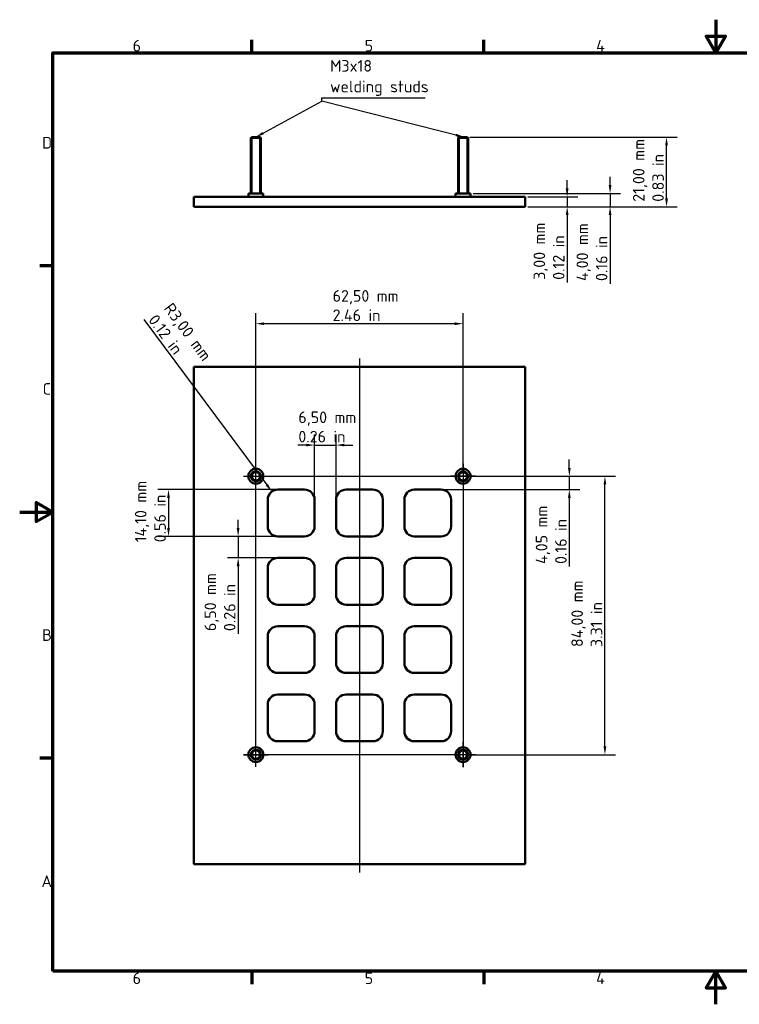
# Model space of a CAD drawing. Header units: millimetres. Extents: x 0 to 420, y 0 to 297.
# Tile 1 of 3: x 0 to 217, y 0 to 297. Entities that reach past the tile are written whole.
import ezdxf

# ---------------------------------------------------------------- set-up
doc = ezdxf.new("R2010")
doc.units = ezdxf.units.MM
for name, color, linetype, lineweight in [('Bemaßung (ISO)', 7, 'Continuous', 25), ('Mittellinie (ISO)', 7, 'Continuous', 25), ('Mittelpunktmarkierung (ISO)', 7, 'Continuous', 25), ('Rahmen (ISO)', 7, 'Continuous', 70), ('Sichtbar (ISO)', 7, 'Continuous', 50), ('Sichtbar schmal (ISO)', 7, 'Continuous', 35), ('Symbol (ISO)', 7, 'Continuous', 25)]:
    doc.layers.add(name, color=color, linetype=linetype, lineweight=lineweight)
doc.styles.add('Notiztext (DIN)', font='isocpeur.ttf')
doc.dimstyles.new('Standard (DIN)', dxfattribs={"dimtxt": 3.5, "dimasz": 2.5, "dimexe": 3.175, "dimexo": 0.8, "dimgap": 0.8, "dimtad": 1, "dimrnd": 1e-08, "dimzin": 0, "dimtxsty": 'Notiztext (DIN)', "dimcen": 0.09, "dimdle": 10, "dimclrd": 256, "dimclre": 256, "dimclrt": 256, "dimadec": 0, "dimazin": 0, "dimtfac": 1, "dimtmove": 0, "dimatfit": 3, "dimfxl": 1, "dimtolj": 1, "dimtzin": 0, "dimlwd": -1, "dimlwe": -1, "dimarcsym": 0})
doc.dimstyles.new('Standard - Methode 2a (DIN)$7', dxfattribs={"dimtxt": 3.5, "dimasz": 2.5, "dimexe": 3.175, "dimexo": 0.8, "dimgap": 0.8, "dimtad": 1, "dimtih": 1, "dimtoh": 1, "dimrnd": 1e-08, "dimtxsty": 'Notiztext (DIN)', "dimcen": 0.09, "dimdle": 10, "dimclrd": 256, "dimclre": 256, "dimclrt": 256, "dimazin": 2, "dimtfac": 1, "dimtmove": 0, "dimatfit": 3, "dimfxl": 1, "dimtolj": 1, "dimlwd": -1, "dimlwe": -1, "dimarcsym": 0})

# ---------------------------------------------------------------- blocks, each defined once
blk = doc.blocks.new('Ränder Vorgaberahmen')
at = {"layer": 'Rahmen (ISO)'}
for p, q in [((70, 287), (70, 290.9)), ((140, 287), (140, 290.9)), ((10, 222.75), (6.1, 222.75)), ((10, 74.25), (6.1, 74.25)), ((70, 10), (70, 6.1)), ((140, 10), (140, 6.1))]:
    blk.add_line(p, q, dxfattribs=at)
at = {"layer": 'Rahmen (ISO)', "flags": 128}
for points in [[(210, 297), (210, 287), (207.11, 292), (212.89, 292), (210, 287)], [(10, 10), (10, 287), (410, 287), (410, 10), (10, 10)], [(0, 148.5), (10, 148.5), (5, 151.39), (5, 145.61), (10, 148.5)], [(210, 0), (210, 10), (207.11, 5), (212.89, 5), (210, 10)]]:
    blk.add_lwpolyline(points, dxfattribs=at)
at = {"layer": 'Rahmen (ISO)', "char_height": 3.5, "attachment_point": 7, "style": 'Notiztext (DIN)'}
for s, insert in [('6', (34.08, 287.4)), ('5', (104.08, 287.4)), ('4', (173.9, 287.4)), ('D', (6.75, 258.13)), ('C', (6.93, 183.88)), ('B', (6.75, 109.63)), ('A', (6.58, 35.38)), ('6', (34.08, 6.1)), ('5', (104.08, 6.1)), ('4', (173.9, 6.1))]:
    blk.add_mtext(s, dxfattribs=dict(at, insert=insert))
blk = doc.blocks.new('*D8')
at = {"layer": 'Bemaßung (ISO)', "transparency": 16777216}
for p, q in [((165.15, 246.09), (165.15, 248.59)), ((153.3, 243.59), (168.33, 243.59)), ((165.15, 243.59), (165.15, 240.59)), ((153.3, 240.59), (168.33, 240.59)), ((165.15, 238.09), (165.15, 217.72))]:
    blk.add_line(p, q, dxfattribs=at)
for points in [[(164.73, 246.09), (165.57, 246.09), (165.15, 243.59)], [(164.73, 238.09), (165.57, 238.09), (165.15, 240.59)]]:
    blk.add_solid(points, dxfattribs=at)
at = {"layer": 'Defpoints', "color": 0, "transparency": 16777216}
for p in [(152.5, 243.59), (165.15, 243.59), (152.5, 240.59)]:
    blk.add_point(p, dxfattribs=at)
at = {"layer": 'Bemaßung (ISO)', "transparency": 16777216, "insert": (155.02, 218.52), "char_height": 3.5, "attachment_point": 1, "rotation": 90, "style": 'Notiztext (DIN)'}
blk.add_mtext('\\A1;\\fISOCPEUR|b0|i0;\\H3.5000;3,00 mm\\P\\fISOCPEUR|b0|i0;\\H3.5000;0.12 in', dxfattribs=at)
blk = doc.blocks.new('*D9')
at = {"layer": 'Bemaßung (ISO)', "transparency": 16777216}
for p, q in [((178.1, 247.09), (178.1, 249.59)), ((136.8, 244.59), (181.28, 244.59)), ((178.1, 244.59), (178.1, 240.59)), ((153.3, 240.59), (181.28, 240.59)), ((178.1, 238.09), (178.1, 217.37))]:
    blk.add_line(p, q, dxfattribs=at)
for points in [[(177.69, 247.09), (178.52, 247.09), (178.1, 244.59)], [(177.69, 238.09), (178.52, 238.09), (178.1, 240.59)]]:
    blk.add_solid(points, dxfattribs=at)
at = {"layer": 'Defpoints', "color": 0, "transparency": 16777216}
for p in [(136, 244.59), (178.1, 244.59), (152.5, 240.59)]:
    blk.add_point(p, dxfattribs=at)
at = {"layer": 'Bemaßung (ISO)', "transparency": 16777216, "insert": (167.97, 218.17), "char_height": 3.5, "attachment_point": 1, "rotation": 90, "style": 'Notiztext (DIN)'}
blk.add_mtext('\\A1;\\fISOCPEUR|b0|i0;\\H3.5000;4,00 mm\\P\\fISOCPEUR|b0|i0;\\H3.5000;0.16 in', dxfattribs=at)
blk = doc.blocks.new('*D10')
at = {"layer": 'Bemaßung (ISO)', "transparency": 16777216}
for p, q in [((135.8, 261.59), (198.31, 261.59)), ((195.13, 243.09), (195.13, 259.09)), ((153.3, 240.59), (198.31, 240.59))]:
    blk.add_line(p, q, dxfattribs=at)
for points in [[(194.72, 259.09), (195.55, 259.09), (195.13, 261.59)], [(194.72, 243.09), (195.55, 243.09), (195.13, 240.59)]]:
    blk.add_solid(points, dxfattribs=at)
at = {"layer": 'Defpoints', "color": 0, "transparency": 16777216}
for p in [(135, 261.59), (195.13, 261.59), (152.5, 240.59)]:
    blk.add_point(p, dxfattribs=at)
at = {"layer": 'Bemaßung (ISO)', "transparency": 16777216, "insert": (185, 242.08), "char_height": 3.5, "attachment_point": 1, "rotation": 90, "style": 'Notiztext (DIN)'}
blk.add_mtext('\\A1;\\fISOCPEUR|b0|i0;\\H3.5000;21,00 mm\\P\\fISOCPEUR|b0|i0;\\H3.5000;0.83 in', dxfattribs=at)
blk = doc.blocks.new('*D11')
at = {"layer": 'Bemaßung (ISO)', "transparency": 16777216}
for p, q in [((71.25, 160.1), (71.25, 208.47)), ((133.75, 160.1), (133.75, 208.47)), ((131.25, 205.3), (73.75, 205.3))]:
    blk.add_line(p, q, dxfattribs=at)
for points in [[(73.75, 205.71), (73.75, 204.88), (71.25, 205.3)], [(131.25, 205.71), (131.25, 204.88), (133.75, 205.3)]]:
    blk.add_solid(points, dxfattribs=at)
at = {"layer": 'Defpoints', "color": 0, "transparency": 16777216}
for p in [(71.25, 205.3), (71.25, 159.3), (133.75, 159.3)]:
    blk.add_point(p, dxfattribs=at)
at = {"layer": 'Bemaßung (ISO)', "transparency": 16777216, "insert": (94.4, 215.43), "char_height": 3.5, "attachment_point": 1, "style": 'Notiztext (DIN)'}
blk.add_mtext('\\A1;\\fISOCPEUR|b0|i0;\\H3.5000;62,50 mm\\P\\fISOCPEUR|b0|i0;\\H3.5000;2.46 in', dxfattribs=at)
blk = doc.blocks.new('*D12')
at = {"layer": 'Bemaßung (ISO)', "transparency": 16777216}
for p, q in [((134.55, 159.3), (179.73, 159.3)), ((176.55, 77.8), (176.55, 156.8)), ((134.55, 75.3), (179.73, 75.3))]:
    blk.add_line(p, q, dxfattribs=at)
for points in [[(176.14, 156.8), (176.97, 156.8), (176.55, 159.3)], [(176.14, 77.8), (176.97, 77.8), (176.55, 75.3)]]:
    blk.add_solid(points, dxfattribs=at)
at = {"layer": 'Defpoints', "color": 0, "transparency": 16777216}
for p in [(133.75, 159.3), (176.55, 159.3), (133.75, 75.3)]:
    blk.add_point(p, dxfattribs=at)
at = {"layer": 'Bemaßung (ISO)', "transparency": 16777216, "insert": (166.42, 107.76), "char_height": 3.5, "attachment_point": 1, "rotation": 90, "style": 'Notiztext (DIN)'}
blk.add_mtext('\\A1;\\fISOCPEUR|b0|i0;\\H3.5000;84,00 mm\\P\\fISOCPEUR|b0|i0;\\H3.5000;3.31 in', dxfattribs=at)
blk = doc.blocks.new('*D13')
at = {"layer": 'Bemaßung (ISO)', "transparency": 16777216}
for p, q in [((77.05, 155.25), (41.72, 155.25)), ((44.9, 152.75), (44.9, 143.65)), ((77.05, 141.15), (41.72, 141.15))]:
    blk.add_line(p, q, dxfattribs=at)
for points in [[(44.48, 152.75), (45.31, 152.75), (44.9, 155.25)], [(44.48, 143.65), (45.31, 143.65), (44.9, 141.15)]]:
    blk.add_solid(points, dxfattribs=at)
at = {"layer": 'Defpoints', "color": 0, "transparency": 16777216}
for p in [(77.85, 155.25), (44.9, 141.15), (77.85, 141.15)]:
    blk.add_point(p, dxfattribs=at)
at = {"layer": 'Bemaßung (ISO)', "transparency": 16777216, "insert": (34.76, 139.36), "char_height": 3.5, "attachment_point": 1, "rotation": 90, "style": 'Notiztext (DIN)'}
blk.add_mtext('\\A1;\\fISOCPEUR|b0|i0;\\H3.5000;14,10 mm\\P\\fISOCPEUR|b0|i0;\\H3.5000;0.56 in', dxfattribs=at)
blk = doc.blocks.new('*D14')
at = {"layer": 'Bemaßung (ISO)', "transparency": 16777216}
for p, q in [((88.95, 153.05), (88.95, 171.86)), ((95.45, 153.05), (95.45, 171.86)), ((86.45, 168.68), (83.95, 168.68)), ((88.95, 168.68), (95.45, 168.68)), ((97.95, 168.68), (100.45, 168.68))]:
    blk.add_line(p, q, dxfattribs=at)
for points in [[(86.45, 169.1), (86.45, 168.27), (88.95, 168.68)], [(97.95, 169.1), (97.95, 168.27), (95.45, 168.68)]]:
    blk.add_solid(points, dxfattribs=at)
at = {"layer": 'Defpoints', "color": 0, "transparency": 16777216}
for p in [(95.45, 168.68), (88.95, 152.25), (95.45, 152.25)]:
    blk.add_point(p, dxfattribs=at)
at = {"layer": 'Bemaßung (ISO)', "transparency": 16777216, "insert": (84.06, 178.82), "char_height": 3.5, "attachment_point": 1, "style": 'Notiztext (DIN)'}
blk.add_mtext('\\A1;\\fISOCPEUR|b0|i0;\\H3.5000;6,50 mm\\P\\fISOCPEUR|b0|i0;\\H3.5000;0.26 in', dxfattribs=at)
blk = doc.blocks.new('*D15')
at = {"layer": 'Bemaßung (ISO)', "transparency": 16777216}
for p, q in [((65.9, 143.65), (65.9, 146.15)), ((77.05, 141.15), (62.72, 141.15)), ((65.9, 141.15), (65.9, 134.65)), ((77.05, 134.65), (62.72, 134.65)), ((65.9, 132.15), (65.9, 111.77))]:
    blk.add_line(p, q, dxfattribs=at)
for points in [[(65.48, 143.65), (66.31, 143.65), (65.9, 141.15)], [(65.48, 132.15), (66.31, 132.15), (65.9, 134.65)]]:
    blk.add_solid(points, dxfattribs=at)
at = {"layer": 'Defpoints', "color": 0, "transparency": 16777216}
for p in [(77.85, 141.15), (65.9, 134.65), (77.85, 134.65)]:
    blk.add_point(p, dxfattribs=at)
at = {"layer": 'Bemaßung (ISO)', "transparency": 16777216, "insert": (55.76, 112.57), "char_height": 3.5, "attachment_point": 1, "rotation": 90, "style": 'Notiztext (DIN)'}
blk.add_mtext('\\A1;\\fISOCPEUR|b0|i0;\\H3.5000;6,50 mm\\P\\fISOCPEUR|b0|i0;\\H3.5000;0.26 in', dxfattribs=at)
blk = doc.blocks.new('*D16')
at = {"layer": 'Bemaßung (ISO)', "transparency": 16777216}
blk.add_line((37.48, 206.57), (74.57, 156.66), dxfattribs=at)
blk.add_solid([(74.9, 156.91), (74.23, 156.41), (76.06, 154.66)], dxfattribs=at)
at = {"layer": 'Defpoints', "color": 0, "transparency": 16777216}
for p in [(76.06, 154.66), (77.85, 152.25)]:
    blk.add_point(p, dxfattribs=at)
at = {"layer": 'Bemaßung (ISO)', "transparency": 16777216, "insert": (46.1, 211.97), "char_height": 3.5, "attachment_point": 1, "rotation": 306.6118, "style": 'Notiztext (DIN)'}
blk.add_mtext('\\A1;\\fISOCPEUR|b0|i0;\\H3.5000;R3,00 mm\\P\\fISOCPEUR|b0|i0;\\H3.5000;0.12 in', dxfattribs=at)
blk = doc.blocks.new('*D17')
at = {"layer": 'Bemaßung (ISO)', "transparency": 16777216}
for p, q in [((165.81, 161.8), (165.81, 164.3)), ((134.55, 159.3), (168.99, 159.3)), ((165.81, 159.3), (165.81, 155.25)), ((127.95, 155.25), (168.99, 155.25)), ((165.81, 152.75), (165.81, 132.02))]:
    blk.add_line(p, q, dxfattribs=at)
for points in [[(165.4, 161.8), (166.23, 161.8), (165.81, 159.3)], [(165.4, 152.75), (166.23, 152.75), (165.81, 155.25)]]:
    blk.add_solid(points, dxfattribs=at)
at = {"layer": 'Defpoints', "color": 0, "transparency": 16777216}
for p in [(133.75, 159.3), (127.15, 155.25), (165.81, 155.25)]:
    blk.add_point(p, dxfattribs=at)
at = {"layer": 'Bemaßung (ISO)', "transparency": 16777216, "insert": (155.68, 132.82), "char_height": 3.5, "attachment_point": 1, "rotation": 90, "style": 'Notiztext (DIN)'}
blk.add_mtext('\\A1;\\fISOCPEUR|b0|i0;\\H3.5000;4,05 mm\\P\\fISOCPEUR|b0|i0;\\H3.5000;0.16 in', dxfattribs=at)

msp = doc.modelspace()

# ---------------------------------------------------------------- linework, layer by layer
at = {"layer": 'Mittellinie (ISO)', "linetype": 'Continuous'}
for p, q in [((102.496, 194.797), (102.496, 39.797)), ((71.246, 71.598), (71.246, 162.996)), ((133.746, 163.047), (133.746, 71.547)), ((67.547, 159.297), (137.496, 159.297)), ((137.496, 75.297), (67.547, 75.297))]:
    msp.add_line(p, q, dxfattribs=at)
at = {"layer": 'Mittelpunktmarkierung (ISO)', "linetype": 'Continuous'}
for p, q in [((67.547, 159.297), (74.945, 159.297)), ((137.496, 159.297), (129.996, 159.297)), ((133.746, 71.547), (133.746, 79.047)), ((67.547, 75.297), (74.945, 75.297))]:
    msp.add_line(p, q, dxfattribs=at)
at = {"layer": 'Sichtbar (ISO)'}
for p, q in [((69.996, 261.591), (69.746, 261.341)), ((69.996, 261.591), (72.496, 261.591)), ((72.496, 261.591), (72.746, 261.341)), ((132.496, 261.591), (132.246, 261.341)), ((132.496, 261.591), (134.996, 261.591)), ((134.996, 261.591), (135.246, 261.341)), ((72.746, 261.341), (69.746, 261.341)), ((69.746, 244.591), (69.746, 261.341)), ((72.746, 244.591), (72.746, 261.341)), ((135.246, 261.341), (132.246, 261.341)), ((132.246, 244.591), (132.246, 261.341)), ((135.246, 244.591), (135.246, 261.341)), ((152.496, 243.591), (52.496, 243.591)), ((52.496, 240.591), (52.496, 243.591)), ((73.496, 244.591), (68.996, 244.591)), ((68.996, 243.591), (68.996, 244.591)), ((73.496, 243.591), (73.496, 244.591)), ((135.996, 244.591), (131.496, 244.591)), ((131.496, 243.591), (131.496, 244.591)), ((135.996, 243.591), (135.996, 244.591)), ((152.496, 240.591), (152.496, 243.591)), ((52.496, 240.591), (152.496, 240.591)), ((52.496, 42.297), (52.496, 192.297)), ((52.496, 192.297), (152.496, 192.297)), ((152.496, 192.297), (152.496, 42.297)), ((77.846, 155.247), (85.946, 155.247)), ((98.446, 155.247), (106.546, 155.247)), ((119.046, 155.247), (127.146, 155.247)), ((74.846, 144.147), (74.846, 152.247)), ((88.946, 152.247), (88.946, 144.147)), ((95.446, 144.147), (95.446, 152.247)), ((109.546, 152.247), (109.546, 144.147)), ((116.046, 144.147), (116.046, 152.247)), ((130.146, 152.247), (130.146, 144.147)), ((85.946, 141.147), (77.846, 141.147)), ((106.546, 141.147), (98.446, 141.147)), ((127.146, 141.147), (119.046, 141.147)), ((77.846, 134.647), (85.946, 134.647)), ((98.446, 134.647), (106.546, 134.647)), ((119.046, 134.647), (127.146, 134.647)), ((74.846, 123.547), (74.846, 131.647)), ((88.946, 131.647), (88.946, 123.547)), ((95.446, 123.547), (95.446, 131.647)), ((109.546, 131.647), (109.546, 123.547)), ((116.046, 123.547), (116.046, 131.647)), ((130.146, 131.647), (130.146, 123.547)), ((85.946, 120.547), (77.846, 120.547)), ((106.546, 120.547), (98.446, 120.547)), ((127.146, 120.547), (119.046, 120.547)), ((77.846, 114.047), (85.946, 114.047)), ((98.446, 114.047), (106.546, 114.047)), ((119.046, 114.047), (127.146, 114.047)), ((74.846, 102.947), (74.846, 111.047)), ((88.946, 111.047), (88.946, 102.947)), ((95.446, 102.947), (95.446, 111.047)), ((109.546, 111.047), (109.546, 102.947)), ((116.046, 102.947), (116.046, 111.047)), ((130.146, 111.047), (130.146, 102.947)), ((85.946, 99.947), (77.846, 99.947)), ((106.546, 99.947), (98.446, 99.947)), ((127.146, 99.947), (119.046, 99.947)), ((77.846, 93.447), (85.946, 93.447)), ((98.446, 93.447), (106.546, 93.447)), ((119.046, 93.447), (127.146, 93.447)), ((74.846, 82.347), (74.846, 90.447)), ((88.946, 90.447), (88.946, 82.347)), ((95.446, 82.347), (95.446, 90.447)), ((109.546, 90.447), (109.546, 82.347)), ((116.046, 82.347), (116.046, 90.447)), ((130.146, 90.447), (130.146, 82.347)), ((85.946, 79.347), (77.846, 79.347)), ((106.546, 79.347), (98.446, 79.347)), ((127.146, 79.347), (119.046, 79.347)), ((152.496, 42.297), (52.496, 42.297))]:
    msp.add_line(p, q, dxfattribs=at)
for centre, radius in [((71.246, 159.297), 2.25), ((71.246, 159.297), 1.5), ((71.246, 159.297), 1.25), ((133.746, 159.297), 2.25), ((133.746, 159.297), 1.5), ((133.746, 159.297), 1.25), ((71.246, 75.297), 2.25), ((133.746, 75.297), 2.25), ((71.246, 75.297), 1.5), ((71.246, 75.297), 1.25), ((133.746, 75.297), 1.5), ((133.746, 75.297), 1.25)]:
    msp.add_circle(centre, radius, dxfattribs=at)
for centre, start, end in [((77.846, 152.247), 90, 180), ((85.946, 152.247), 0, 90), ((98.446, 152.247), 90, 180), ((106.546, 152.247), 0, 90), ((119.046, 152.247), 90, 180), ((127.146, 152.247), 0, 90), ((77.846, 144.147), 180, 270), ((85.946, 144.147), 270, 0), ((98.446, 144.147), 180, 270), ((106.546, 144.147), 270, 0), ((119.046, 144.147), 180, 270), ((127.146, 144.147), 270, 0), ((77.846, 131.647), 90, 180), ((85.946, 131.647), 0, 90), ((98.446, 131.647), 90, 180), ((106.546, 131.647), 0, 90), ((119.046, 131.647), 90, 180), ((127.146, 131.647), 0, 90), ((77.846, 123.547), 180, 270), ((85.946, 123.547), 270, 0), ((98.446, 123.547), 180, 270), ((106.546, 123.547), 270, 0), ((119.046, 123.547), 180, 270), ((127.146, 123.547), 270, 0), ((77.846, 111.047), 90, 180), ((85.946, 111.047), 0, 90), ((98.446, 111.047), 90, 180), ((106.546, 111.047), 0, 90), ((119.046, 111.047), 90, 180), ((127.146, 111.047), 0, 90), ((77.846, 102.947), 180, 270), ((85.946, 102.947), 270, 0), ((98.446, 102.947), 180, 270), ((106.546, 102.947), 270, 0), ((119.046, 102.947), 180, 270), ((127.146, 102.947), 270, 0), ((77.846, 90.447), 90, 180), ((85.946, 90.447), 0, 90), ((98.446, 90.447), 90, 180), ((106.546, 90.447), 0, 90), ((119.046, 90.447), 90, 180), ((127.146, 90.447), 0, 90), ((77.846, 82.347), 180, 270), ((85.946, 82.347), 270, 0), ((98.446, 82.347), 180, 270), ((106.546, 82.347), 270, 0), ((119.046, 82.347), 180, 270), ((127.146, 82.347), 270, 0)]:
    msp.add_arc(centre, 3, start, end, dxfattribs=at)
at = {"layer": 'Sichtbar schmal (ISO)'}
for p, q in [((70.047, 261.591), (70.047, 244.591)), ((72.445, 244.591), (72.445, 261.591)), ((132.547, 261.591), (132.547, 244.591)), ((134.945, 244.591), (134.945, 261.591))]:
    msp.add_line(p, q, dxfattribs=at)
for centre in [(71.246, 159.297), (133.746, 159.297), (71.246, 75.297), (133.746, 75.297)]:
    msp.add_arc(centre, 1.199, 80, 350, dxfattribs=at)

# ---------------------------------------------------------------- block references
msp.add_blockref('Ränder Vorgaberahmen', (0, 0))

# ---------------------------------------------------------------- texts
at = {"layer": 'Symbol (ISO)', "insert": (93.643, 274.032), "char_height": 3.5, "width": 29.38312, "attachment_point": 7, "line_spacing_factor": 1.068348, "style": 'Notiztext (DIN)'}
msp.add_mtext('\\fISOCPEUR|b0|i0;M3x18\\P\\fISOCPEUR|b0|i0;welding studs', dxfattribs=at)

# ---------------------------------------------------------------- dimensions: what is measured, and where the dimension line sits
at = {"layer": 'Bemaßung (ISO)'}
for base, p1, p2, angle, text, override, picture, middle in [((195.133, 261.591), (152.496, 240.591), (134.996, 261.591), 270, '\\fISOCPEUR|b0|i0;\\H3.5000;<> mm\\P\\fISOCPEUR|b0|i0;\\H3.5000;0.83 in', {"dimgap": 0.8, "dimdec": 2, "dimtol": 0, "dimlim": 0, "dimtp": 0, "dimtm": 0, "dimtdec": 2, "dimtofl": 0, "dimatfit": 1, "dimtvp": -0.25}, '*D10', (195.133, 251.091)), ((178.103, 244.591), (152.496, 240.591), (135.996, 244.591), 270, '\\fISOCPEUR|b0|i0;\\H3.5000;<> mm\\P\\fISOCPEUR|b0|i0;\\H3.5000;0.16 in', {"dimgap": 0.8, "dimdec": 2, "dimtol": 0, "dimlim": 0, "dimtp": 0, "dimtm": 0, "dimtdec": 2, "dimtofl": 1, "dimatfit": 1, "dimtvp": -0.25}, '*D9', (178.103, 226.479)), ((165.151, 243.591), (152.496, 240.591), (152.496, 243.591), 270, '\\fISOCPEUR|b0|i0;\\H3.5000;<> mm\\P\\fISOCPEUR|b0|i0;\\H3.5000;0.12 in', {"dimgap": 0.8, "dimdec": 2, "dimtol": 0, "dimlim": 0, "dimtp": 0, "dimtm": 0, "dimtdec": 2, "dimtofl": 1, "dimatfit": 1, "dimtvp": -0.25}, '*D8', (165.151, 226.654)), ((71.246, 205.297), (133.746, 159.297), (71.246, 159.297), 180, '\\fISOCPEUR|b0|i0;\\H3.5000;<> mm\\P\\fISOCPEUR|b0|i0;\\H3.5000;2.46 in', {"dimgap": 0.8, "dimdec": 2, "dimtol": 0, "dimlim": 0, "dimtp": 0, "dimtm": 0, "dimtdec": 2, "dimtofl": 0, "dimatfit": 1, "dimtvp": -0.25}, '*D11', (103.759, 205.297)), ((95.446, 168.683), (88.946, 152.247), (95.446, 152.247), 180, '\\fISOCPEUR|b0|i0;\\H3.5000;<> mm\\P\\fISOCPEUR|b0|i0;\\H3.5000;0.26 in', {"dimgap": 0.8, "dimdec": 2, "dimtol": 0, "dimlim": 0, "dimtp": 0, "dimtm": 0, "dimtdec": 2, "dimtofl": 1, "dimatfit": 1, "dimtvp": -0.25}, '*D14', (92.196, 168.683)), ((165.812, 155.247), (133.746, 159.297), (127.146, 155.247), 270, '\\fISOCPEUR|b0|i0;\\H3.5000;<> mm\\P\\fISOCPEUR|b0|i0;\\H3.5000;0.16 in', {"dimgap": 0.8, "dimdec": 2, "dimtol": 0, "dimlim": 0, "dimtp": 0, "dimtm": 0, "dimtdec": 2, "dimtofl": 1, "dimatfit": 1, "dimtvp": -0.25}, '*D17', (165.812, 141.135)), ((44.896, 141.147), (77.846, 155.247), (77.846, 141.147), 270, '\\fISOCPEUR|b0|i0;\\H3.5000;<> mm\\P\\fISOCPEUR|b0|i0;\\H3.5000;0.56 in', {"dimgap": 0.8, "dimdec": 2, "dimtol": 0, "dimlim": 0, "dimtp": 0, "dimtm": 0, "dimtdec": 2, "dimtofl": 0, "dimatfit": 1, "dimtvp": -0.25}, '*D13', (44.896, 148.197)), ((176.552, 159.297), (133.746, 75.297), (133.746, 159.297), 90, '\\fISOCPEUR|b0|i0;\\H3.5000;<> mm\\P\\fISOCPEUR|b0|i0;\\H3.5000;3.31 in', {"dimgap": 0.8, "dimdec": 2, "dimtol": 0, "dimlim": 0, "dimtp": 0, "dimtm": 0, "dimtdec": 2, "dimtofl": 0, "dimatfit": 1, "dimtvp": -0.25}, '*D12', (176.552, 117.297)), ((65.896, 134.647), (77.846, 141.147), (77.846, 134.647), 90, '\\fISOCPEUR|b0|i0;\\H3.5000;<> mm\\P\\fISOCPEUR|b0|i0;\\H3.5000;0.26 in', {"dimgap": 0.8, "dimdec": 2, "dimtol": 0, "dimlim": 0, "dimtp": 0, "dimtm": 0, "dimtdec": 2, "dimtofl": 1, "dimatfit": 1, "dimtvp": -0.25}, '*D15', (65.896, 120.71))]:
    dim = msp.add_linear_dim(base=base, p1=p1, p2=p2, angle=angle, text=text, dimstyle='Standard (DIN)', override=override, dxfattribs=at)
    dim.commit()
    dim.dimension.update_dxf_attribs({"geometry": picture, "text_midpoint": middle, "dimtype": 160})
dim = msp.add_radius_dim(center=(77.846, 152.247), mpoint=(76.057, 154.655), text='\\fISOCPEUR|b0|i0;\\H3.5000;<> mm\\P\\fISOCPEUR|b0|i0;\\H3.5000;0.12 in', dimstyle='Standard (DIN)', override={"dimgap": 0.8, "dimdec": 2, "dimlfac": 1, "dimcen": 0, "dimtol": 0, "dimlim": 0, "dimtp": 0, "dimtm": 0, "dimtdec": 2, "dimtofl": 0, "dimtvp": -0.25}, dxfattribs=at)
dim.commit()
dim.dimension.update_dxf_attribs({"geometry": '*D16', "text_midpoint": (43.649, 198.274), "dimtype": 164})

# ---------------------------------------------------------------- leaders
at = {"layer": 'Symbol (ISO)', "annotation_type": 0, "has_hookline": 1, "hookline_direction": 0, "text_width": 28.7}
msp.add_leader([(71.246, 261.591), (91.143, 272.399), (91.143, 273.448), (93.643, 273.448)], dimstyle='Standard - Methode 2a (DIN)$7', override={"dimgap": 0, "dimtad": 1}, dxfattribs=at)
at = {"layer": 'Symbol (ISO)'}
msp.add_leader([(134.017, 261.591), (91.143, 272.399)], dimstyle='Standard - Methode 2a (DIN)$7', override={"dimtad": 0}, dxfattribs=at)

doc.saveas('drawing.dxf')
